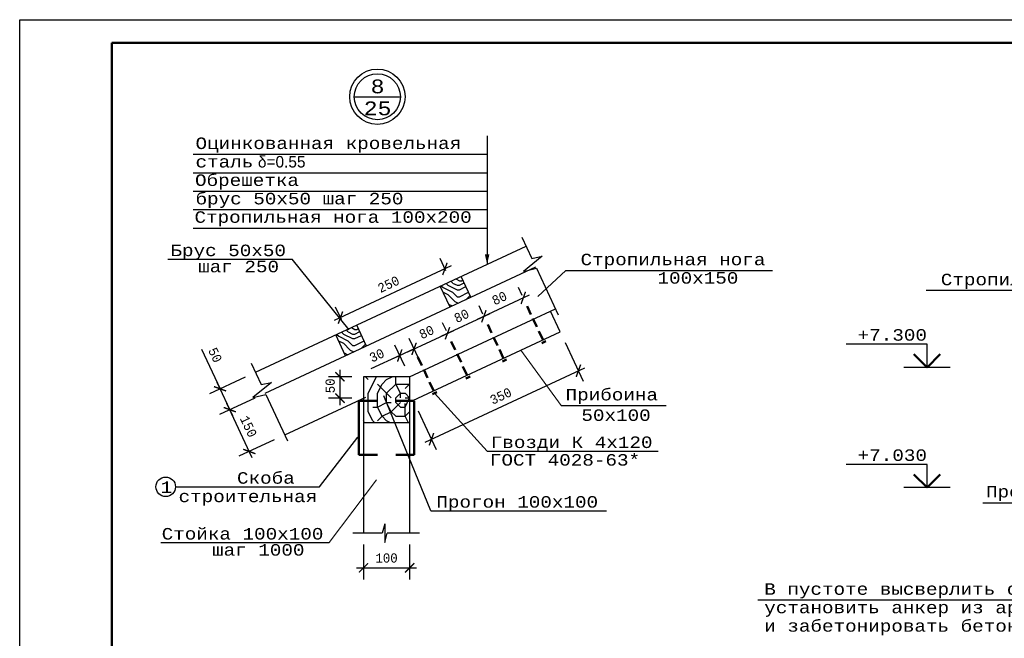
# Model space of a CAD drawing. Header units: millimetres. Extents: x -17 to 2655, y -428 to 194.
# Tile 3 of 47: x -14 to 199, y -265 to -131. Entities that reach past the tile are written whole.
import ezdxf
from ezdxf.enums import TextEntityAlignment as Align

# ---------------------------------------------------------------- set-up
doc = ezdxf.new("R2010")
doc.units = ezdxf.units.MM
doc.linetypes.add('ШТРИХОВАЯX2', pattern=[1.5, 1, -0.5])
for name, color, linetype in [('лист а3', 7, 'Continuous'), ('РАЗМЕР', 5, 'Continuous'), ('тонкий', 251, 'Continuous')]:
    doc.layers.add(name, color=color, linetype=linetype)
doc.layers.add('подкос', color=7, linetype='Continuous', lineweight=30)
doc.styles.add('simvol', font='SYMBOL.TTF')
doc.styles.get("Standard").update_dxf_attribs({"font": 'COUR.TTF', "width": 0.8, "height": 2})
doc.styles.add('style1', font='COUR.TTF')
doc.dimstyles.get("Standard").update_dxf_attribs({"dimtxt": 2, "dimasz": 2, "dimexe": 2.5, "dimexo": 2.5, "dimgap": 1, "dimtad": 1, "dimdec": 0, "dimzin": 0, "dimdsep": 46, "dimtxsty": 'Standard', "dimblk": 'ARCHTICK', "dimcen": -3, "dimdle": 1.5, "dimadec": 0, "dimazin": 0, "dimtfac": 0.75, "dimtdec": 0, "dimtofl": 0, "dimtmove": 0, "dimatfit": 3, "dimldrblk": 'ARCHTICK', "dimfxl": 0, "dimtvp": 1.5, "dimtolj": 1, "dimtzin": 0, "dimarcsym": 0})

# ---------------------------------------------------------------- blocks, each defined once
blk = doc.blocks.new('_ArchTick')
at = {"color": 0, "linetype": 'ByBlock', "const_width": 0.15}
blk.add_lwpolyline([(-0.5, -0.5), (0.5, 0.5)], dxfattribs=at)
blk = doc.blocks.new('*D50')
at = {"layer": 'Defpoints', "color": 0}
for p in [(36.66, -207.43), (28.97, -211.01), (38.77, -211.96)]:
    blk.add_point(p, dxfattribs=at)
at = {"layer": 'РАЗМЕР', "color": 0, "lineweight": -2}
for p, q in [((24.96, -202.42), (28.97, -211.01)), ((34.39, -208.48), (26.7, -212.07)), ((31.71, -216.9), (28.33, -209.65)), ((36.5, -213.01), (28.81, -216.6))]:
    blk.add_line(p, q, dxfattribs=at)
at = {"layer": 'РАЗМЕР', "color": 0, "lineweight": -2, "xscale": 2, "yscale": 2, "zscale": 2}
for p, rotation in [((28.97, -211.01), 114.9999999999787), ((31.08, -215.54), 294.9999999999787)]:
    blk.add_blockref('_ArchTick', p, dxfattribs=dict(at, rotation=rotation))
at = {"layer": 'РАЗМЕР', "color": 0, "insert": (27.9, -203.69), "char_height": 2, "attachment_point": 5, "rotation": 295}
blk.add_mtext('\\A1;50', dxfattribs=at)
blk = doc.blocks.new('*D51')
at = {"layer": 'Defpoints', "color": 0}
for p in [(38.77, -211.96), (31.08, -215.54), (43, -221.02)]:
    blk.add_point(p, dxfattribs=at)
at = {"layer": 'РАЗМЕР', "color": 0, "lineweight": -2}
for p, q in [((36.5, -213.01), (28.81, -216.6)), ((35.94, -225.97), (30.45, -214.18)), ((40.73, -222.08), (33.04, -225.66))]:
    blk.add_line(p, q, dxfattribs=at)
at = {"layer": 'РАЗМЕР', "color": 0, "lineweight": -2, "xscale": 2, "yscale": 2, "zscale": 2}
for p, rotation in [((31.08, -215.54), 115.000000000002), ((35.31, -224.61), 295.000000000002)]:
    blk.add_blockref('_ArchTick', p, dxfattribs=dict(at, rotation=rotation))
at = {"layer": 'РАЗМЕР', "color": 0, "insert": (35.12, -219.18), "char_height": 2, "attachment_point": 5, "rotation": 295}
blk.add_mtext('\\A1;150', dxfattribs=at)
blk = doc.blocks.new('*D28')
at = {"layer": 'Defpoints', "color": 0}
for p in [(78.99, -187.69), (55.08, -195.56), (56.33, -198.25)]:
    blk.add_point(p, dxfattribs=at)
at = {"layer": 'РАЗМЕР', "color": 0, "lineweight": -2}
for p, q in [((77.93, -185.42), (76.68, -182.73)), ((79.09, -184.36), (53.72, -196.19)), ((55.28, -195.99), (54.02, -193.29))]:
    blk.add_line(p, q, dxfattribs=at)
at = {"layer": 'РАЗМЕР', "color": 0, "lineweight": -2, "xscale": 2, "yscale": 2, "zscale": 2}
for p, rotation in [((77.73, -184.99), 25.00000000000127), ((55.08, -195.56), 205.0000000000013)]:
    blk.add_blockref('_ArchTick', p, dxfattribs=dict(at, rotation=rotation))
at = {"layer": 'РАЗМЕР', "color": 0, "insert": (65.51, -188.35), "char_height": 2, "attachment_point": 5, "rotation": 25}
blk.add_mtext('\\A1;250', dxfattribs=at)
blk = doc.blocks.new('*D52')
at = {"layer": 'Defpoints', "color": 0}
for p in [(60.08, -242.32), (70.08, -242.32), (70.08, -249.85)]:
    blk.add_point(p, dxfattribs=at)
at = {"layer": 'РАЗМЕР', "color": 0, "lineweight": -2}
for p, q in [((60.08, -244.82), (60.08, -252.35)), ((70.08, -244.82), (70.08, -252.35)), ((58.58, -249.85), (71.58, -249.85))]:
    blk.add_line(p, q, dxfattribs=at)
at = {"layer": 'РАЗМЕР', "color": 0, "lineweight": -2, "xscale": 2, "yscale": 2, "zscale": 2, "rotation": 180}
blk.add_blockref('_ArchTick', (60.08, -249.85), dxfattribs=at)
at = {"layer": 'РАЗМЕР', "color": 0, "lineweight": -2, "xscale": 2, "yscale": 2, "zscale": 2}
blk.add_blockref('_ArchTick', (70.08, -249.85), dxfattribs=at)
at = {"layer": 'РАЗМЕР', "color": 0, "insert": (65.08, -247.73), "char_height": 2, "attachment_point": 5}
blk.add_mtext('\\A1;100', dxfattribs=at)
blk = doc.blocks.new('*D53')
at = {"layer": 'Defpoints', "color": 0}
for p in [(54.98, -208.39), (60.08, -208.39), (60.08, -213.05)]:
    blk.add_point(p, dxfattribs=at)
at = {"layer": 'РАЗМЕР', "color": 0, "lineweight": -2}
for p, q in [((54.98, -214.55), (54.98, -206.89)), ((57.58, -208.39), (52.48, -208.39)), ((57.58, -213.05), (52.48, -213.05))]:
    blk.add_line(p, q, dxfattribs=at)
at = {"layer": 'РАЗМЕР', "color": 0, "lineweight": -2, "xscale": 2, "yscale": 2, "zscale": 2}
for p, rotation in [((54.98, -208.39), 90), ((54.98, -213.05), 270)]:
    blk.add_blockref('_ArchTick', p, dxfattribs=dict(at, rotation=rotation))
at = {"layer": 'РАЗМЕР', "color": 0, "insert": (52.86, -210.37), "char_height": 2, "attachment_point": 5, "rotation": 90}
blk.add_mtext('\\A1;50', dxfattribs=at)
blk = doc.blocks.new('*D77')
at = {"layer": 'Defpoints', "color": 0}
for p in [(102.76, -198.67), (106.69, -207.09), (70.89, -213.53)]:
    blk.add_point(p, dxfattribs=at)
at = {"layer": 'РАЗМЕР', "color": 0, "lineweight": -2}
for p, q in [((103.82, -200.93), (107.75, -209.35)), ((73.46, -222.58), (108.05, -206.45)), ((71.95, -215.8), (75.87, -224.21))]:
    blk.add_line(p, q, dxfattribs=at)
at = {"layer": 'РАЗМЕР', "color": 0, "lineweight": -2, "xscale": 2, "yscale": 2, "zscale": 2}
for p, rotation in [((106.69, -207.09), 24.99999999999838), ((74.82, -221.95), 204.9999999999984)]:
    blk.add_blockref('_ArchTick', p, dxfattribs=dict(at, rotation=rotation))
at = {"layer": 'РАЗМЕР', "color": 0, "insert": (89.85, -212.59), "char_height": 2, "attachment_point": 5, "rotation": 25}
blk.add_mtext('\\A1;350', dxfattribs=at)
blk = doc.blocks.new('*D30')
at = {"layer": 'Defpoints', "color": 0}
for p in [(71.04, -202.34), (73.18, -206.94), (70.08, -208.39)]:
    blk.add_point(p, dxfattribs=at)
at = {"layer": 'РАЗМЕР', "color": 0, "lineweight": -2}
for p, q in [((72.13, -204.68), (69.98, -200.08)), ((71.04, -202.34), (66.57, -204.42)), ((69.02, -206.13), (66.88, -201.52)), ((67.93, -203.79), (61.69, -206.7))]:
    blk.add_line(p, q, dxfattribs=at)
at = {"layer": 'РАЗМЕР', "color": 0, "lineweight": -2, "xscale": 2, "yscale": 2, "zscale": 2}
for p, rotation in [((67.93, -203.79), 204.9999999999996), ((71.04, -202.34), 24.99999999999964)]:
    blk.add_blockref('_ArchTick', p, dxfattribs=dict(at, rotation=rotation))
at = {"layer": 'РАЗМЕР', "color": 0, "insert": (62.96, -203.77), "char_height": 2, "attachment_point": 5, "rotation": 25}
blk.add_mtext('\\A1;30', dxfattribs=at)
blk = doc.blocks.new('*D78')
at = {"layer": 'Defpoints', "color": 0}
for p in [(78.29, -198.96), (79.12, -200.74), (73.18, -206.94)]:
    blk.add_point(p, dxfattribs=at)
at = {"layer": 'РАЗМЕР', "color": 0, "lineweight": -2}
for p, q in [((69.68, -202.98), (79.65, -198.33)), ((78.06, -198.47), (77.23, -196.7)), ((72.13, -204.68), (69.98, -200.08))]:
    blk.add_line(p, q, dxfattribs=at)
at = {"layer": 'РАЗМЕР', "color": 0, "lineweight": -2, "xscale": 2, "yscale": 2, "zscale": 2}
for p, rotation in [((78.29, -198.96), 24.99999999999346), ((71.04, -202.34), 204.9999999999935)]:
    blk.add_blockref('_ArchTick', p, dxfattribs=dict(at, rotation=rotation))
at = {"layer": 'РАЗМЕР', "color": 0, "insert": (73.76, -198.73), "char_height": 2, "attachment_point": 5, "rotation": 25}
blk.add_mtext('\\A1;80', dxfattribs=at)
blk = doc.blocks.new('*D79')
at = {"layer": 'Defpoints', "color": 0}
for p in [(86.18, -195.28), (87.01, -197.05), (79.12, -200.74)]:
    blk.add_point(p, dxfattribs=at)
at = {"layer": 'РАЗМЕР', "color": 0, "lineweight": -2}
for p, q in [((85.95, -194.79), (85.13, -193.01)), ((76.93, -199.59), (87.54, -194.65)), ((78.06, -198.47), (77.23, -196.7))]:
    blk.add_line(p, q, dxfattribs=at)
at = {"layer": 'РАЗМЕР', "color": 0, "lineweight": -2, "xscale": 2, "yscale": 2, "zscale": 2}
for p, rotation in [((86.18, -195.28), 24.99999999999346), ((78.29, -198.96), 204.9999999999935)]:
    blk.add_blockref('_ArchTick', p, dxfattribs=dict(at, rotation=rotation))
at = {"layer": 'РАЗМЕР', "color": 0, "insert": (81.34, -195.2), "char_height": 2, "attachment_point": 5, "rotation": 25}
blk.add_mtext('\\A1;80', dxfattribs=at)
blk = doc.blocks.new('*D80')
at = {"layer": 'Defpoints', "color": 0}
for p in [(94.73, -191.29), (95.56, -193.07), (87.01, -197.05)]:
    blk.add_point(p, dxfattribs=at)
at = {"layer": 'РАЗМЕР', "color": 0, "lineweight": -2}
for p, q in [((94.5, -190.8), (93.67, -189.03)), ((84.82, -195.91), (96.09, -190.66)), ((85.95, -194.79), (85.13, -193.01))]:
    blk.add_line(p, q, dxfattribs=at)
at = {"layer": 'РАЗМЕР', "color": 0, "lineweight": -2, "xscale": 2, "yscale": 2, "zscale": 2}
for p, rotation in [((94.73, -191.29), 24.99999999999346), ((86.18, -195.28), 204.9999999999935)]:
    blk.add_blockref('_ArchTick', p, dxfattribs=dict(at, rotation=rotation))
at = {"layer": 'РАЗМЕР', "color": 0, "insert": (89.56, -191.36), "char_height": 2, "attachment_point": 5, "rotation": 25}
blk.add_mtext('\\A1;80', dxfattribs=at)

msp = doc.modelspace()

# ---------------------------------------------------------------- hatches: boundary and pattern name
at = {"layer": 'тонкий'}
h = msp.add_hatch(dxfattribs=at)
h.set_pattern_fill('ENDGRAIN', color=256, scale=10, style=0, pattern_type=2)
h.set_pattern_definition([(360, (-2239.136, -1622.564), (10, 10), [0.5, -9.5]), (360, (-2246.136, -1621.564), (10, 10), [1, -9]), (360, (-2239.636, -1621.064), (10, 10), [0.5, -9.5]), (360, (-2245.636, -1620.064), (10, 10), [0.5, -9.5]), (360, (-2239.636, -1619.564), (10, 10), [0.5, -9.5]), (360, (-2245.136, -1619.064), (10, 10), [0.5, -9.5]), (360, (-2239.636, -1618.564), (10, 10), [0.5, -9.5]), (360, (-2245.136, -1617.564), (10, 10), [0.5, -5.5, 0.5, -3.5]), (360, (-2245.136, -1616.564), (10, 10), [1, -5, 0.5, -3.5]), (360, (-2245.636, -1615.064), (10, 10), [0.5, -1.5, 0.5, -4, 0.5, -3]), (360, (-2246.136, -1614.064), (10, 10), [0.5, -2, 1, -6.5]), (360, (-2239.636, -1613.564), (10, 10), [0.5, -9.5]), (360, (-2246.136, -1613.064), (10, 10), [0.5, -2.5, 0.5, -6.5]), (45, (-2247.136, -1622.564), (6e-15, 10), [1.41421, -12.727926]), (45, (-2238.636, -1622.564), (6e-15, 10), [2.828427, -11.31371]), (45, (-2238.636, -1617.564), (6e-15, 10), [0.7071, -13.435036]), (45, (-2247.136, -1616.564), (6e-15, 10), [2.12132, -12.020816]), (45, (-2238.636, -1616.564), (6e-15, 10), [3.535534, -10.6066]), (45, (-2238.636, -1615.064), (6e-15, 10), [2.12132, -12.020816]), (315, (-2240.636, -1614.064), (10, -7e-15), [0.7071, -13.435036]), (315, (-2244.136, -1622.064), (10, -7e-15), [1.41421, -12.727926]), (315, (-2243.636, -1618.064), (10, -7e-15), [1.41421, -12.727926]), (315, (-2240.636, -1620.064), (10, -7e-15), [1.41421, -12.727926]), (315, (-2241.136, -1616.064), (10, -7e-15), [1.41421, -12.727926]), (315, (-2240.636, -1615.064), (10, -7e-15), [2.12132, -12.020816]), (315, (-2243.136, -1621.064), (10, -7e-15), [2.12132, -12.020816]), (315, (-2241.636, -1620.564), (10, -7e-15), [2.12132, -12.020816]), (315, (-2243.136, -1617.064), (10, -7e-15), [2.12132, -12.020816]), (315, (-2242.136, -1616.564), (10, -7e-15), [2.12132, -12.020816]), (26.56505, (-2246.636, -1620.564), (10, 4e-09), [1.118034, -21.242646]), (26.56505, (-2239.136, -1621.064), (10, 4e-09), [4.472136, -17.888544]), (26.56505, (-2239.136, -1619.564), (10, 4e-09), [4.472136, -17.888544]), (26.56505, (-2239.136, -1618.564), (10, 4e-09), [4.47214, -6.7, 2.2361, -8.95244]), (26.56505, (-2238.136, -1617.064), (10, 4e-09), [1.118034, -21.242646]), (26.56505, (-2247.136, -1613.564), (10, 4e-09), [1.118034, -21.242646]), (26.56505, (-2239.136, -1613.564), (10, 4e-09), [2.236068, -20.12461]), (333.43495, (-2241.636, -1622.564), (10, -4e-09), [2.236068, -20.12461]), (333.43495, (-2245.136, -1620.064), (10, -4e-09), [2.236068, -20.12461]), (333.43495, (-2245.136, -1621.564), (10, -4e-09), [1.118034, -21.24261]), (333.43495, (-2244.636, -1619.064), (10, -4e-09), [3.354102, -19.006578]), (333.43495, (-2242.636, -1619.064), (10, -4e-09), [2.236068, -20.12461]), (333.43495, (-2241.636, -1618.564), (10, -4e-09), [2.236068, -20.12461]), (333.43495, (-2244.636, -1617.564), (10, -4e-09), [1.118034, -21.24261]), (333.43495, (-2244.136, -1616.564), (10, -4e-09), [1.118034, -21.24261]), (333.43495, (-2240.136, -1614.564), (10, -4e-09), [1.118034, -21.24261]), (333.43495, (-2240.636, -1618.064), (10, -4e-09), [1.118034, -21.24261]), (333.43495, (-2245.136, -1615.064), (10, -4e-09), [3.354102, -19.006578]), (333.43495, (-2245.636, -1614.064), (10, -4e-09), [2.236068, -20.12461]), (333.43495, (-2240.136, -1617.064), (10, -4e-09), [1.118, -10.062, 1.118, -10.06268]), (333.43495, (-2243.136, -1615.064), (10, -4e-09), [2.236068, -20.12461]), (333.43495, (-2242.636, -1614.064), (10, -4e-09), [2.236068, -20.12461]), (333.43495, (-2245.636, -1613.064), (10, -4e-09), [2.236068, -20.12461]), (333.43495, (-2242.636, -1613.064), (10, -4e-09), [2.236068, -20.12461])])
h.paths.add_polyline_path([(81.2563, -186.629), (76.7248, -188.7421), (78.8379, -193.2736), (83.3694, -191.1605)])
h = msp.add_hatch(dxfattribs=at)
h.set_pattern_fill('ENDGRAIN', color=256, scale=10, style=0, pattern_type=2)
h.set_pattern_definition([(360, (-2261.794, -1633.13), (10, 10), [0.5, -9.5]), (360, (-2268.794, -1632.13), (10, 10), [1, -9]), (360, (-2262.294, -1631.63), (10, 10), [0.5, -9.5]), (360, (-2268.294, -1630.63), (10, 10), [0.5, -9.5]), (360, (-2262.294, -1630.13), (10, 10), [0.5, -9.5]), (360, (-2267.794, -1629.63), (10, 10), [0.5, -9.5]), (360, (-2262.294, -1629.13), (10, 10), [0.5, -9.5]), (360, (-2267.794, -1628.13), (10, 10), [0.5, -5.5, 0.5, -3.5]), (360, (-2267.794, -1627.13), (10, 10), [1, -5, 0.5, -3.5]), (360, (-2268.294, -1625.63), (10, 10), [0.5, -1.5, 0.5, -4, 0.5, -3]), (360, (-2268.794, -1624.63), (10, 10), [0.5, -2, 1, -6.5]), (360, (-2262.294, -1624.13), (10, 10), [0.5, -9.5]), (360, (-2268.794, -1623.63), (10, 10), [0.5, -2.5, 0.5, -6.5]), (45, (-2269.794, -1633.1296), (6e-15, 10), [1.41421, -12.727926]), (45, (-2261.294, -1633.1296), (6e-15, 10), [2.828427, -11.31371]), (45, (-2261.294, -1628.1296), (6e-15, 10), [0.7071, -13.435036]), (45, (-2269.794, -1627.1296), (6e-15, 10), [2.12132, -12.020816]), (45, (-2261.294, -1627.1296), (6e-15, 10), [3.535534, -10.6066]), (45, (-2261.294, -1625.6296), (6e-15, 10), [2.12132, -12.020816]), (315, (-2263.294, -1624.6296), (10, -7e-15), [0.7071, -13.435036]), (315, (-2266.794, -1632.6296), (10, -7e-15), [1.41421, -12.727926]), (315, (-2266.294, -1628.6296), (10, -7e-15), [1.41421, -12.727926]), (315, (-2263.294, -1630.6296), (10, -7e-15), [1.41421, -12.727926]), (315, (-2263.794, -1626.6296), (10, -7e-15), [1.41421, -12.727926]), (315, (-2263.294, -1625.6296), (10, -7e-15), [2.12132, -12.020816]), (315, (-2265.794, -1631.6296), (10, -7e-15), [2.12132, -12.020816]), (315, (-2264.294, -1631.1296), (10, -7e-15), [2.12132, -12.020816]), (315, (-2265.794, -1627.6296), (10, -7e-15), [2.12132, -12.020816]), (315, (-2264.794, -1627.1296), (10, -7e-15), [2.12132, -12.020816]), (26.56505, (-2269.2938, -1631.1296), (10, 4e-09), [1.118034, -21.242646]), (26.56505, (-2261.7938, -1631.6296), (10, 4e-09), [4.472136, -17.888544]), (26.56505, (-2261.7938, -1630.1296), (10, 4e-09), [4.472136, -17.888544]), (26.56505, (-2261.7938, -1629.1296), (10, 4e-09), [4.47214, -6.7, 2.2361, -8.95244]), (26.56505, (-2260.7938, -1627.6296), (10, 4e-09), [1.118034, -21.242646]), (26.56505, (-2269.7938, -1624.1296), (10, 4e-09), [1.118034, -21.242646]), (26.56505, (-2261.7938, -1624.1296), (10, 4e-09), [2.236068, -20.12461]), (333.43495, (-2264.2938, -1633.1296), (10, -4e-09), [2.236068, -20.12461]), (333.43495, (-2267.7938, -1630.6296), (10, -4e-09), [2.236068, -20.12461]), (333.43495, (-2267.7938, -1632.1296), (10, -4e-09), [1.118034, -21.24261]), (333.43495, (-2267.2938, -1629.6296), (10, -4e-09), [3.354102, -19.006578]), (333.43495, (-2265.2938, -1629.6296), (10, -4e-09), [2.236068, -20.12461]), (333.43495, (-2264.2938, -1629.1296), (10, -4e-09), [2.236068, -20.12461]), (333.43495, (-2267.2938, -1628.1296), (10, -4e-09), [1.118034, -21.24261]), (333.43495, (-2266.7938, -1627.1296), (10, -4e-09), [1.118034, -21.24261]), (333.43495, (-2262.7938, -1625.1296), (10, -4e-09), [1.118034, -21.24261]), (333.43495, (-2263.2938, -1628.6296), (10, -4e-09), [1.118034, -21.24261]), (333.43495, (-2267.7938, -1625.6296), (10, -4e-09), [3.354102, -19.006578]), (333.43495, (-2268.2938, -1624.6296), (10, -4e-09), [2.236068, -20.12461]), (333.43495, (-2262.7938, -1627.6296), (10, -4e-09), [1.118, -10.062, 1.118, -10.06268]), (333.43495, (-2265.7938, -1625.6296), (10, -4e-09), [2.236068, -20.12461]), (333.43495, (-2265.2938, -1624.6296), (10, -4e-09), [2.236068, -20.12461]), (333.43495, (-2268.2938, -1623.6296), (10, -4e-09), [2.236068, -20.12461]), (333.43495, (-2265.2938, -1623.6296), (10, -4e-09), [2.236068, -20.12461])])
h.paths.add_polyline_path([(58.5987, -197.1944), (54.0672, -199.3075), (56.1803, -203.839), (60.7118, -201.7259)])
h = msp.add_hatch(dxfattribs=at)
h.set_pattern_fill('LOGEND', color=256, scale=20, style=0, pattern_type=2)
h.set_pattern_definition([(7e-15, (-1914.92, -1323.991), (20, 20), [6, -14]), (7e-15, (-1914.92, -1322.991), (20, 20), [6, -14]), (7e-15, (-1913.92, -1320.991), (20, 20), [4, -16]), (7e-15, (-1912.92, -1318.991), (20, 20), [3, -17]), (7e-15, (-1912.92, -1316.991), (20, 20), [2, -18]), (7e-15, (-1917.92, -1314.991), (20, 20), [1, -5, 1, -13]), (7e-15, (-1914.92, -1313.991), (20, 20), [1, -8, 3, -8]), (7e-15, (-1910.92, -1312.991), (20, 20), [1, -1, 1, -17]), (7e-15, (-1911.92, -1311.991), (20, 20), [1, -19]), (7e-15, (-1912.92, -1309.991), (20, 20), [3, -17]), (7e-15, (-1912.92, -1307.991), (20, 20), [4, -16]), (7e-15, (-1913.92, -1305.991), (20, 20), [5, -6, 1, -8]), (90, (-1921.92, -1317.991), (-20, 20), [1, -2, 5, -12]), (90, (-1920.92, -1315.991), (-20, 20), [1, -1, 3, -15]), (90, (-1919.92, -1307.991), (-20, 20), [2, -18]), (90, (-1918.92, -1315.991), (-20, 20), [4, -6, 1, -9]), (90, (-1917.92, -1304.991), (-20, 20), [1, -19]), (90, (-1916.92, -1314.991), (-20, 20), [3, -17]), (90, (-1914.92, -1313.991), (-20, 20), [2, -18]), (90, (-1912.92, -1313.991), (-20, 20), [1, -3, 3, -13]), (90, (-1911.92, -1312.991), (-20, 20), [1, -19]), (90, (-1910.92, -1316.991), (-20, 20), [2.8, -17.2]), (90, (-1909.92, -1320.991), (-20, 20), [2, -18]), (90, (-1907.92, -1312.991), (-20, 20), [1, -19]), (90, (-1905.92, -1313.991), (-20, 20), [3, -17]), (90, (-1903.92, -1313.991), (-20, 20), [3, -17]), (45, (-1906.92, -1321.991), (2e-15, 20), [1.4142, -1.4142, 1.4142, -24.04167]), (45, (-1910.92, -1316.991), (2e-15, 20), [2.8284, -25.45587]), (45, (-1918.92, -1306.991), (2e-15, 20), [2.8284, -25.45587]), (45, (-1914.92, -1311.991), (2e-15, 20), [2.8284, -25.45587]), (45, (-1913.92, -1315.991), (2e-15, 20), [2.8284, -25.45587]), (45, (-1907.92, -1319.991), (2e-15, 20), [2.8284, -25.45587]), (45, (-1909.92, -1318.991), (2e-15, 20), [4.24264, -24.04163]), (45, (-1915.92, -1309.991), (2e-15, 20), [1.4142, -26.87007]), (45, (-1916.92, -1307.991), (2e-15, 20), [1.4142, -26.87007]), (45, (-1908.92, -1307.991), (2e-15, 20), [1.4142, -26.87007]), (45, (-1916.92, -1317.991), (2e-15, 20), [1.4142, -26.87007]), (45, (-1905.92, -1310.991), (2e-15, 20), [1.4142, -26.87007]), (45, (-1912.92, -1312.991), (2e-15, 20), [1.4142, -26.87007]), (45, (-1910.92, -1310.991), (2e-15, 20), [1.4142, -26.87007]), (135, (-1911.92, -1314.991), (-20, 2e-15), [1.4142, -1.4142, 4.24264, -21.21323]), (135, (-1908.92, -1314.991), (-20, 2e-15), [1.4142, -26.87007]), (135, (-1908.92, -1321.991), (-20, 2e-15), [1.4142, -26.87007]), (135, (-1912.92, -1316.991), (-20, 2e-15), [1.4142, -26.87007]), (135, (-1909.92, -1312.991), (-20, 2e-15), [1.4142, -26.87007]), (135, (-1914.92, -1317.991), (-20, 2e-15), [1.4142, -26.87007]), (135, (-1906.92, -1317.991), (-20, 2e-15), [1.4142, -26.87007]), (135, (-1920.92, -1323.991), (-20, 2e-15), [1.4142, -26.87007]), (135, (-1919.92, -1322.991), (-20, 2e-15), [2.8284, -25.45587]), (135, (-1918.92, -1321.991), (-20, 2e-15), [2.8284, -25.45587]), (135, (-1916.92, -1321.991), (-20, 2e-15), [2.8284, -25.45587]), (135, (-1915.92, -1319.991), (-20, 2e-15), [2.8284, -25.45587]), (135, (-1907.92, -1311.991), (-20, 2e-15), [2.8284, -25.45587]), (135, (-1903.92, -1321.991), (-20, 2e-15), [2.8284, -25.45587]), (135, (-1902.92, -1305.991), (-20, 2e-15), [2.8284, -25.45587]), (135, (-1902.92, -1307.991), (-20, 2e-15), [2.8284, -25.45587]), (135, (-1904.92, -1308.991), (-20, 2e-15), [2.8284, -25.45587]), (135, (-1918.92, -1308.991), (-20, 2e-15), [4.24264, -24.04163]), (135, (-1905.92, -1310.991), (-20, 2e-15), [4.24264, -24.04163]), (26.56505, (-1916.9205, -1304.991), (20, 8e-09), [2.236, -42.48536]), (26.56505, (-1916.9205, -1314.991), (20, 8e-09), [2.236, -42.48536]), (26.56505, (-1914.9205, -1308.991), (20, 8e-09), [2.236, -42.48536]), (26.56505, (-1908.9205, -1322.991), (20, 8e-09), [2.236, -42.48536]), (26.56505, (-1909.9205, -1320.991), (20, 8e-09), [2.236, -42.48536]), (26.56505, (-1915.9205, -1316.991), (20, 8e-09), [2.236, -42.48536]), (26.56505, (-1915.9205, -1306.991), (20, 8e-09), [2.236, -42.48536]), (26.56505, (-1909.9205, -1312.991), (20, 8e-09), [4.472, -40.24936]), (63.43495, (-1909.9205, -1309.991), (1e-09, 20), [2.236, -42.48536]), (63.43495, (-1906.9205, -1315.991), (1e-09, 20), [2.236, -42.48536]), (63.43495, (-1916.9205, -1311.991), (1e-09, 20), [2.236, -42.48536]), (63.43495, (-1920.9205, -1310.991), (1e-09, 20), [2.236, -42.48536]), (63.43495, (-1908.9205, -1314.991), (1e-09, 20), [2.236, -42.48536]), (63.43495, (-1910.9205, -1314.991), (1e-09, 20), [2.236, -42.48536]), (63.43495, (-1918.9205, -1311.991), (1e-09, 20), [4.472, -40.24936]), (63.43495, (-1903.9205, -1318.991), (1e-09, 20), [4.472, -40.24936]), (63.43495, (-1905.9205, -1317.991), (1e-09, 20), [4.472, -40.24936]), (116.56505, (-1921.9205, -1320.991), (-8e-09, 20), [2.236, -42.48536]), (116.56505, (-1921.9205, -1309.991), (-8e-09, 20), [2.236, -42.48536]), (116.56505, (-1917.9205, -1323.991), (-8e-09, 20), [2.236, -42.48536]), (116.56505, (-1919.9205, -1305.991), (-8e-09, 20), [2.236, -42.48536]), (116.56505, (-1917.9205, -1317.991), (-8e-09, 20), [2.236, -42.48536]), (116.56505, (-1913.9205, -1315.991), (-8e-09, 20), [2.236, -42.48536]), (116.56505, (-1911.9205, -1311.991), (-8e-09, 20), [2.236, -42.48536]), (116.56505, (-1920.9205, -1319.991), (6e-06, 20.000003), [2.236, -42.48536]), (116.56505, (-1915.9205, -1316.991), (-8e-09, 20), [2.236, -42.48536]), (116.56505, (-1909.9205, -1318.991), (-8e-09, 20), [2.236, -42.48536]), (116.56505, (-1907.9205, -1316.991), (-8e-09, 20), [2.236, -42.48536]), (116.56505, (-1903.9205, -1310.991), (-8e-09, 20), [2.236, -42.48536]), (116.56505, (-1918.9205, -1304.991), (-8e-09, 20), [2.236, -42.48536]), (116.56505, (-1921.9205, -1305.991), (-8e-09, 20), [4.472, -40.24936]), (116.56505, (-1918.9205, -1319.991), (-8e-09, 20), [4.472, -40.24936]), (153.43495, (-1921.9205, -1322.991), (-20, 1e-09), [2.236, -42.48536]), (153.43495, (-1904.9205, -1323.991), (-20, 1e-09), [2.236, -42.48536]), (153.43495, (-1905.9205, -1313.991), (-20, 1e-09), [2.236, -42.48536]), (153.43495, (-1913.9205, -1320.991), (-20, 1e-09), [2.236, -42.48536]), (153.43495, (-1914.9205, -1322.991), (-20, 1e-09), [2.236, -42.48536]), (153.43495, (-1912.9205, -1318.991), (-20, 1e-09), [2.236, -42.48536]), (153.43495, (-1906.9205, -1306.991), (-20, 1e-09), [2.236, -42.48536]), (153.43495, (-1904.9205, -1305.991), (-20, 1e-09), [4.472, -40.24936])])
h.paths.add_polyline_path([(70.0792, -218.3915), (70.0792, -208.3916), (60.0792, -208.3916), (60.0792, -218.3915)])

# ---------------------------------------------------------------- linework, layer by layer
for p, q in [((86.8887, -156.1369), (86.8887, -184.0026)), ((23.1286, -160.1369), (86.8887, -160.1369)), ((23.1286, -164.1369), (86.8887, -164.1369)), ((23.1286, -168.1369), (86.8887, -168.1369)), ((23.1286, -172.1369), (86.8887, -172.1369)), ((23.1286, -176.1369), (86.8887, -176.1369)), ((17.6475, -182.8978), (44.5756, -182.8978)), ((56.996, -198.2097), (44.5756, -182.8978)), ((103.9932, -185.3424), (148.7715, -185.3424)), ((226.9085, -189.688), (182.1302, -189.688)), ((182.3036, -201.3582), (164.7425, -201.3582)), ((182.3036, -206.3582), (182.3036, -201.3582)), ((187.3036, -206.3582), (177.3036, -206.3582)), ((74.6719, -237.4621), (64.485, -212.5429)), ((102.9212, -214.6443), (125.7383, -214.6443)), ((50.5382, -232.2652), (58.8263, -221.4698)), ((86.874, -224.5236), (124.0014, -224.5236)), ((182.3036, -227.4434), (164.7425, -227.4434)), ((182.3036, -232.4434), (182.3036, -227.4434)), ((19.287, -232.2652), (50.5382, -232.2652)), ((187.3036, -232.4434), (177.3036, -232.4434)), ((194.4401, -235.7853), (256.346, -235.7853)), ((74.6719, -237.4621), (112.7504, -237.4621)), ((64.6857, -240.323), (64.1406, -242.323)), ((64.6857, -240.323), (64.6857, -244.323)), ((64.1406, -242.323), (57.7705, -242.323)), ((64.6857, -244.323), (65.2308, -242.323)), ((72.2497, -242.323), (65.2308, -242.323)), ((16.1003, -244.3732), (52.626, -244.3732))]:
    msp.add_line(p, q)
at = {"lineweight": 30}
for p, q in [((36.6564, -207.4263), (95.3574, -180.0536)), ((38.7695, -211.9578), (97.4705, -184.5851)), ((83.3694, -191.1605), (81.2563, -186.629)), ((78.8379, -193.2736), (76.7248, -188.7421)), ((70.0792, -208.3916), (101.6967, -193.6481)), ((60.7118, -201.7259), (58.5987, -197.1944)), ((56.1803, -203.839), (54.0672, -199.3075)), ((60.0792, -208.3916), (60.0792, -242.323)), ((70.0792, -208.3916), (60.0792, -208.3916)), ((70.0792, -208.3916), (70.0792, -242.323)), ((42.9957, -221.0208), (60.602, -212.8109)), ((70.0792, -218.3915), (60.0792, -218.3915))]:
    msp.add_line(p, q, dxfattribs=at)
at = {"lineweight": 0}
for p, q in [((102.9212, -214.6443), (94.2237, -202.6497)), ((52.626, -244.3732), (62.8723, -230.7902))]:
    msp.add_line(p, q, dxfattribs=at)
at = {"lineweight": 50}
for p, q in [((182.3036, -206.3582), (179.4752, -203.5297)), ((182.3036, -206.3582), (185.132, -203.5297)), ((59.0792, -213.5932), (63.0792, -213.5932)), ((59.0792, -213.5932), (59.0792, -225.3099)), ((71.0792, -213.5932), (67.0792, -213.5932)), ((71.0792, -213.5932), (71.0792, -225.3099)), ((59.0792, -225.3099), (63.0792, -225.3099)), ((71.0792, -225.3099), (67.0792, -225.3099)), ((182.3036, -232.4434), (179.4752, -229.615)), ((182.3036, -232.4434), (185.132, -229.615))]:
    msp.add_line(p, q, dxfattribs=at)
msp.add_circle((63.0811, -147.6457), 6)
at = {"lineweight": 30}
msp.add_circle((63.0811, -147.6457), 5, dxfattribs=at)
at = {"layer": 'лист а3', "color": 7}
msp.add_lwpolyline([(-14.4941, -427.9324), (-14.4941, -130.9324), (405.5059, -130.9324), (405.5059, -427.9324), (-14.4941, -427.9324)], dxfattribs=at)
at = {"layer": 'лист а3', "color": 7, "lineweight": 50}
msp.add_lwpolyline([(5.5059, -135.9324), (400.5059, -135.9324), (400.5059, -422.9324), (5.5059, -422.9324), (5.5059, -135.9324)], dxfattribs=at)
at = {"layer": 'лист а3'}
msp.add_lwpolyline([(86.8887, -184.0026, 0, 1, 0), (86.8887, -181.8323, 1, 1, 0)], format="xyseb", dxfattribs=at)
at = {"layer": 'подкос'}
for p, q in [((102.7641, -198.6673), (100.651, -194.1357)), ((70.8068, -213.5692), (102.7641, -198.6673))]:
    msp.add_line(p, q, dxfattribs=at)
at = {"layer": 'тонкий'}
for p, q in [((58.0811, -147.6457), (68.0811, -147.6457)), ((103.9932, -185.3424), (97.8855, -190.9586)), ((86.874, -224.5236), (75.5061, -211.9295)), ((145.5924, -256.7695), (232.599, -256.7695))]:
    msp.add_line(p, q, dxfattribs=at)
at = {"layer": 'тонкий', "linetype": 'ШТРИХОВАЯX2', "lineweight": 50, "ltscale": 2}
for p, q in [((95.5588, -193.0679), (99.2017, -200.8801)), ((87.0112, -197.0537), (90.6541, -204.8659)), ((79.1157, -200.7355), (82.7586, -208.5477)), ((71.8633, -204.1173), (75.5061, -211.9295))]:
    msp.add_line(p, q, dxfattribs=at)
at = {"layer": 'тонкий', "lineweight": 50}
for p, q in [((99.2017, -200.8801), (99.6548, -200.6688)), ((99.2017, -200.8801), (98.7485, -201.0914)), ((90.6541, -204.8659), (90.201, -205.0772)), ((90.6541, -204.8659), (91.1073, -204.6546)), ((82.7586, -208.5477), (82.3054, -208.759)), ((82.7586, -208.5477), (83.2117, -208.3364)), ((75.5061, -211.9295), (75.053, -212.1408)), ((75.5061, -211.9295), (75.9593, -211.7182))]:
    msp.add_line(p, q, dxfattribs=at)
at = {"layer": 'тонкий'}
for points in [[(94.4465, -178.1001), (96.5969, -182.7118), (98.8487, -182.2529), (94.8066, -185.5434), (97.5956, -184.8534), (102.2953, -194.932)], [(35.7455, -205.4728), (37.8959, -210.0845), (40.1477, -209.6256), (36.1056, -212.9162), (38.8946, -212.2261), (43.5943, -222.3047)]]:
    msp.add_lwpolyline(points, dxfattribs=at)
msp.add_circle((17.1695, -232.2652), 2.1175, dxfattribs=at)

# ---------------------------------------------------------------- texts
at = {"style": 'style1'}
msp.add_text('8', height=3, dxfattribs=at).set_placement((63.1259, -145.4059), align=Align.MIDDLE_CENTER)
at = {"color": 0, "style": 'style1'}
msp.add_text('25', height=3, dxfattribs=at).set_placement((63.1259, -150.1755), align=Align.MIDDLE_CENTER)
for s, style, p in [('Оцинкованная кровельная', 'style1', (23.643, -158.9952)), ('сталь', 'style1', (23.643, -162.9952)), ('d=0.55', 'simvol', (37.1761, -163)), ('Обрешетка', 'style1', (23.531, -167)), ('брус 50x50 шаг 250', 'style1', (23.643, -171)), ('Стропильная нога 100x200', 'style1', (23.419, -175)), ('Брус 50x50', 'style1', (18.2076, -182.2329)), ('шаг 250', 'style1', (24.2198, -185.7329)), ('Стропильная нога', 'style1', (107.1565, -184.2028)), ('100x150', 'style1', (123.8463, -188.2028)), ('Стропильная нога', 'style1', (185.2935, -188.5484)), ('+7.300', 'style1', (167.2568, -200.5711)), ('Прибоина', 'style1', (103.9118, -213.5256)), ('50x100', 'style1', (107.3349, -217.9794)), ('Гвозди К 4x120', 'style1', (87.6852, -223.8587)), ('+7.030', 'style1', (167.2568, -226.6563)), ('ГОСТ 4028-63*', 'style1', (87.496, -227.6798)), ('Скоба', 'style1', (32.6411, -231.6003)), ('1', 'style1', (16.0588, -233.5839)), ('Проволочная скрутка 2 4', 'style1', (195.0985, -234.5735)), ('строительная', 'style1', (19.9678, -235.6003)), ('Прогон 100x100', 'style1', (75.8814, -236.7971)), ('Стойка 100x100', 'style1', (16.3017, -243.7082)), ('шаг 1000', 'style1', (27.2297, -247.2082)), ('В пустоте высверлить отверстие,', 'style1', (146.9967, -255.7005)), ('установить анкер из арматуры 8АI', 'style1', (146.9967, -259.7005)), ('и забетонировать бетоном В15 на', 'style1', (146.9967, -263.7005))]:
    msp.add_text(s, height=2.5, dxfattribs=dict(style=style)).set_placement(p)

# ---------------------------------------------------------------- dimensions: what is measured, and where the dimension line sits
at = {"layer": 'РАЗМЕР'}
for p1, p2, distance, text, picture, middle in [((78.9905, -187.6856), (56.333, -198.251), -2.9729, '250', '*D28', (65.5077, -188.349)), ((42.9957, -221.0208), (38.7695, -211.9578), 8.4845, '150', '*D51', (35.1179, -219.1774))]:
    dim = msp.add_aligned_dim(p1=p1, p2=p2, distance=distance, text=text, dimstyle='Standard', dxfattribs=at)
    dim.commit()
    dim.dimension.update_dxf_attribs({"geometry": picture, "text_midpoint": middle})
for base, p1, p2, picture, middle in [((94.7314, -191.2935), (87.0112, -197.0537), (95.5588, -193.0679), '*D80', (89.56, -191.3614)), ((86.1838, -195.2793), (79.1157, -200.7355), (87.0112, -197.0537), '*D79', (81.3384, -195.1952)), ((78.2882, -198.961), (73.1817, -206.9448), (79.1157, -200.7355), '*D78', (73.7644, -198.727))]:
    dim = msp.add_linear_dim(base=base, p1=p1, p2=p2, angle=205, text='80', dimstyle='Standard', override={"dimtmove": 1}, dxfattribs=at)
    dim.commit()
    dim.dimension.update_dxf_attribs({"geometry": picture, "text_midpoint": middle})
for base, p1, p2, angle, text, picture, middle, dimtype in [((71.0358, -202.3429), (70.0792, -208.3916), (73.1817, -206.9448), 25, '30', '*D30', (63.8549, -205.6914), 161), ((54.982, -208.3916), (60.0792, -213.0547), (60.0792, -208.3916), 90, '50', '*D53', (54.982, -210.3672), 160)]:
    dim = msp.add_linear_dim(base=base, p1=p1, p2=p2, angle=angle, text=text, dimstyle='Standard', dxfattribs=at)
    dim.commit()
    dim.dimension.update_dxf_attribs({"geometry": picture, "text_midpoint": middle, "dimtype": dimtype})
dim = msp.add_aligned_dim(p1=(70.8901, -213.5303), p2=(102.7641, -198.6673), distance=-9.2885, text='350', dimstyle='Standard', override={"dimtmove": 1}, dxfattribs=at)
dim.commit()
dim.dimension.update_dxf_attribs({"geometry": '*D77', "text_midpoint": (89.855, -212.5921)})
dim = msp.add_linear_dim(base=(28.9668, -211.012), p1=(38.7695, -211.9578), p2=(36.6564, -207.4263), angle=295, text='50', dimstyle='Standard', override={"dimtmove": 1}, dxfattribs=at)
dim.commit()
dim.dimension.update_dxf_attribs({"geometry": '*D50', "text_midpoint": (25.1913, -204.9552), "dimtype": 160})
dim = msp.add_linear_dim(base=(70.0792, -249.8508), p1=(60.0792, -242.323), p2=(70.0792, -242.323), text='100', dimstyle='Standard', dxfattribs=at)
dim.commit()
dim.dimension.update_dxf_attribs({"geometry": '*D52', "text_midpoint": (65.0792, -247.7268)})

doc.saveas('drawing.dxf')
